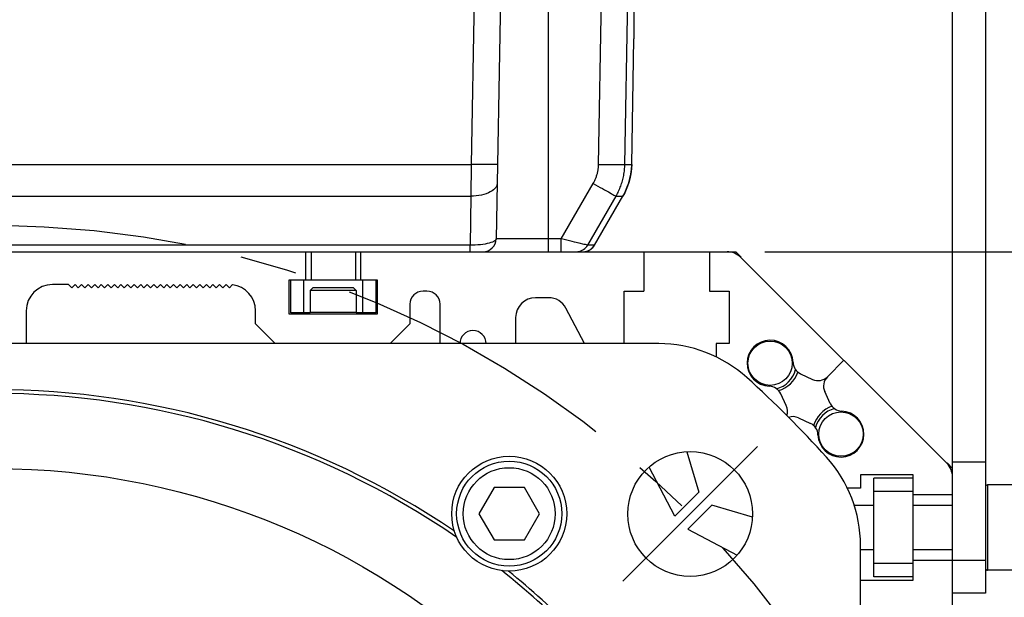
# Model space of a CAD drawing. Header units: millimetres. Extents: x 0 to 420, y 0 to 297.
# Tile 52 of 59: x 331 to 361, y 202 to 220. Entities that reach past the tile are written whole.
import ezdxf
from ezdxf.enums import TextEntityAlignment as Align

# ---------------------------------------------------------------- set-up
doc = ezdxf.new("R2010")
doc.units = ezdxf.units.MM
doc.header["$LTSCALE"] = 23.1
doc.linetypes.add('CENTER', pattern=[0.6, 0.375, -0.075, 0.075, -0.075])
doc.layers.get('0').update_dxf_attribs({"linetype": 'CONTINUOUS'})
for name, color, linetype in [('AXIS', 7, 'CONTINUOUS'), ('COMPONENTS', 7, 'CONTINUOUS'), ('DIMENSION', 7, 'CONTINUOUS')]:
    doc.layers.add(name, color=color, linetype=linetype)
doc.styles.get("Standard").update_dxf_attribs({"font": 'arial.ttf'})
doc.styles.add('TEXTSTYLE_4', font='gdt')
doc.dimstyles.new('DIMSTYLE_14', dxfattribs={"dimtxt": 3, "dimasz": 3, "dimexe": 0.18, "dimexo": 0.0625, "dimgap": 0.09, "dimtad": 1, "dimdec": 1, "dimlfac": 5, "dimdsep": 46, "dimtxsty": 'STANDARD', "dimblk": '_FILLED', "dimblk1": '_FILLED', "dimblk2": '_FILLED', "dimcen": 0.09, "dimadec": 0, "dimazin": 0, "dimtp": 0.8, "dimtm": 0.8, "dimtfac": 1, "dimtdec": 1, "dimtofl": 0, "dimtmove": 0, "dimatfit": 3, "dimldrblk": '_FILLED', "dimfxl": 1, "dimtolj": 1, "dimarcsym": 0})
doc.dimstyles.new('DIMSTYLE_15', dxfattribs={"dimtxt": 3, "dimasz": 3, "dimexe": 0.18, "dimexo": 0.0625, "dimgap": 0.09, "dimtad": 1, "dimdec": 1, "dimlfac": 5, "dimdsep": 46, "dimtxsty": 'STANDARD', "dimblk": '_FILLED', "dimblk1": '_FILLED', "dimblk2": '_FILLED', "dimcen": 0.09, "dimadec": 0, "dimazin": 0, "dimtp": 0.5, "dimtm": 0.5, "dimtfac": 1, "dimtdec": 1, "dimtofl": 0, "dimtmove": 0, "dimatfit": 3, "dimldrblk": '_FILLED', "dimfxl": 1, "dimtolj": 1, "dimarcsym": 0})
doc.dimstyles.new('DIMSTYLE_2', dxfattribs={"dimtxt": 3, "dimasz": 3, "dimexe": 0.18, "dimexo": 0.0625, "dimgap": 0.09, "dimtad": 1, "dimtih": 1, "dimtoh": 1, "dimlfac": 5, "dimdsep": 46, "dimtxsty": 'STANDARD', "dimblk": '_FILLED', "dimblk1": '_FILLED', "dimblk2": '_FILLED', "dimcen": 0.09, "dimadec": 0, "dimazin": 0, "dimtol": 1, "dimtp": 0.2, "dimtm": 0.2, "dimtfac": 1, "dimtofl": 0, "dimtmove": 0, "dimatfit": 3, "dimldrblk": '_FILLED', "dimfxl": 1, "dimtolj": 1, "dimarcsym": 0})

# ---------------------------------------------------------------- blocks, each defined once
blk = doc.blocks.new('_FILLED')
at = {"color": 0, "linetype": 'BYBLOCK'}
blk.add_solid([(0, 0), (-1, 0.2), (-1, -0.2)], dxfattribs=at)
blk = doc.blocks.new('*D1')
at = {"layer": 'DIMENSION', "color": 2, "linetype": 'CONTINUOUS'}
for p, q in [((282.18, 199.61), (256.718, 199.61)), ((302.122, 192.958), (282.18, 199.61)), ((282.18, 199.61), (282.18, 199.61))]:
    blk.add_line(p, q, dxfattribs=at)
at = {"layer": 'DIMENSION', "color": 2, "linetype": 'CONTINUOUS', "xscale": 3, "yscale": 3, "zscale": 3, "rotation": 341.5525613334}
blk.add_blockref('_FILLED', (302.122, 192.958), dxfattribs=at)
at = {"layer": 'DIMENSION', "color": 2, "linetype": 'CONTINUOUS', "style": 'TEXTSTYLE_4'}
for s, p in [('`', (274.21, 200.36)), ('n', (263.718, 200.36))]:
    blk.add_text(s, height=3, dxfattribs=at).set_placement(p, align=Align.RIGHT)
at = {"layer": 'DIMENSION', "color": 2, "linetype": 'CONTINUOUS'}
for s, p in [('300', (270.71, 200.36)), ('0.2', (280.032, 200.36))]:
    blk.add_text(s, height=3, dxfattribs=at).set_placement(p, align=Align.RIGHT)
blk = doc.blocks.new('*D2')
at = {"layer": 'DIMENSION', "color": 2, "linetype": 'CONTINUOUS'}
for p, q in [((282.18, 199.61), (256.718, 199.61)), ((302.122, 192.958), (282.18, 199.61)), ((282.18, 199.61), (282.18, 199.61))]:
    blk.add_line(p, q, dxfattribs=at)
at = {"layer": 'DIMENSION', "color": 2, "linetype": 'CONTINUOUS', "xscale": 3, "yscale": 3, "zscale": 3, "rotation": 341.5525613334}
blk.add_blockref('_FILLED', (302.122, 192.958), dxfattribs=at)
at = {"layer": 'DIMENSION', "color": 2, "linetype": 'CONTINUOUS', "style": 'TEXTSTYLE_4'}
for s, p in [('`', (274.21, 200.36)), ('n', (263.718, 200.36))]:
    blk.add_text(s, height=3, dxfattribs=at).set_placement(p, align=Align.RIGHT)
at = {"layer": 'DIMENSION', "color": 2, "linetype": 'CONTINUOUS'}
for s, p in [('300', (270.71, 200.36)), ('0.2', (280.032, 200.36))]:
    blk.add_text(s, height=3, dxfattribs=at).set_placement(p, align=Align.RIGHT)
blk = doc.blocks.new('*D20')
at = {"layer": 'DIMENSION', "color": 2, "linetype": 'CONTINUOUS'}
for p, q in [((341.068, 236.99), (346.768, 236.99)), ((347.7, 236.99), (349.586, 236.99)), ((350.291, 236.99), (353.656, 236.99)), ((354.974, 236.99), (360.334, 236.99)), ((361.626, 236.99), (389, 236.99)), ((387, 236.99), (387, 194.228)), ((387, 151.465), (387, 194.228)), ((369.98, 151.465), (387.182, 151.465)), ((384.74, 151.465), (389, 151.465))]:
    blk.add_line(p, q, dxfattribs=at)
at = {"layer": 'DIMENSION', "color": 2, "linetype": 'CONTINUOUS', "xscale": 3, "yscale": 3, "zscale": 3}
for p, rotation in [((387, 236.99), 90), ((387, 151.465), 270)]:
    blk.add_blockref('_FILLED', p, dxfattribs=dict(at, rotation=rotation))
at = {"layer": 'DIMENSION', "color": 2, "linetype": 'CONTINUOUS', "insert": (383.25, 194.228), "char_height": 3, "width": 13.27138, "attachment_point": 2, "rotation": 90, "line_spacing_factor": 0.9}
blk.add_mtext('(427.6)', dxfattribs=at)
blk = doc.blocks.new('*D21')
at = {"layer": 'DIMENSION', "color": 2, "linetype": 'CONTINUOUS'}
for p, q in [((366.812, 236.99), (381, 236.99)), ((379, 236.99), (379, 224.828)), ((379, 212.665), (379, 224.828)), ((354.066, 212.665), (381, 212.665))]:
    blk.add_line(p, q, dxfattribs=at)
at = {"layer": 'DIMENSION', "color": 2, "linetype": 'CONTINUOUS', "xscale": 3, "yscale": 3, "zscale": 3}
for p, rotation in [((379, 236.99), 90), ((379, 212.665), 270)]:
    blk.add_blockref('_FILLED', p, dxfattribs=dict(at, rotation=rotation))
at = {"layer": 'DIMENSION', "color": 2, "linetype": 'CONTINUOUS', "insert": (375.25, 224.828), "char_height": 3, "width": 10.48327, "attachment_point": 2, "rotation": 90, "line_spacing_factor": 0.9}
blk.add_mtext('121.6', dxfattribs=at)
blk = doc.blocks.new('*D26')
at = {"layer": 'DIMENSION', "color": 2, "linetype": 'CONTINUOUS'}
for p, q in [((341.068, 236.99), (346.768, 236.99)), ((347.7, 236.99), (349.586, 236.99)), ((350.291, 236.99), (353.656, 236.99)), ((354.974, 236.99), (360.334, 236.99)), ((361.626, 236.99), (389, 236.99)), ((387, 236.99), (387, 194.228)), ((387, 151.465), (387, 194.228)), ((369.98, 151.465), (387.182, 151.465)), ((384.74, 151.465), (389, 151.465))]:
    blk.add_line(p, q, dxfattribs=at)
at = {"layer": 'DIMENSION', "color": 2, "linetype": 'CONTINUOUS', "xscale": 3, "yscale": 3, "zscale": 3}
for p, rotation in [((387, 236.99), 90), ((387, 151.465), 270)]:
    blk.add_blockref('_FILLED', p, dxfattribs=dict(at, rotation=rotation))
at = {"layer": 'DIMENSION', "color": 2, "linetype": 'CONTINUOUS', "insert": (383.25, 194.228), "char_height": 3, "width": 13.27138, "attachment_point": 2, "rotation": 90, "line_spacing_factor": 0.9}
blk.add_mtext('(427.6)', dxfattribs=at)

msp = doc.modelspace()

# ---------------------------------------------------------------- linework, layer by layer
at = {"layer": 'AXIS', "color": 2, "linetype": 'CENTER'}
for q in [(353.84381, 206.72912), (349.74259, 202.6279)]:
    msp.add_line((351.7932, 204.67851), q, dxfattribs=at)
msp.add_circle((330.58, 183.46531), 30, dxfattribs=at)
at = {"layer": 'COMPONENTS', "color": 7, "linetype": 'CONTINUOUS'}
for p, q in [((350.08, 231.52764), (350.08, 219.14658)), ((346.15022, 228.14635), (345.88686, 213.05833)), ((349.80375, 215.32572), (350.01532, 227.51158)), ((359.78, 160.86531), (359.78, 222.26531)), ((360.78, 222.26531), (360.78, 202.26531)), ((350.01327, 215.32553), (350.08, 219.15021)), ((348.67296, 212.86531), (349.53616, 214.36063)), ((348.88238, 212.8653), (349.74561, 214.3604)), ((307.98, 212.66531), (353.18, 212.66531)), ((340.08, 212.66531), (340.08, 211.80531)), ((340.255, 212.66531), (340.255, 211.80531)), ((341.605, 212.66531), (341.605, 211.80531)), ((341.76, 212.66531), (341.76, 211.80531)), ((350.38, 212.66531), (350.38, 211.46531)), ((352.38, 212.66531), (352.38, 211.46531)), ((353.18, 212.66531), (353.34774, 212.49757)), ((353.33974, 212.48957), (359.60426, 206.22504)), ((332.8643, 211.66531), (332.38, 211.66531)), ((332.9643, 211.56531), (332.8643, 211.66531)), ((333.0643, 211.66531), (332.9643, 211.56531)), ((333.1643, 211.56531), (333.0643, 211.66531)), ((333.2643, 211.66531), (333.1643, 211.56531)), ((333.3643, 211.56531), (333.2643, 211.66531)), ((333.4643, 211.66531), (333.3643, 211.56531)), ((333.5643, 211.56531), (333.4643, 211.66531)), ((333.6643, 211.66531), (333.5643, 211.56531)), ((333.7643, 211.56531), (333.6643, 211.66531)), ((333.8643, 211.66531), (333.7643, 211.56531)), ((333.9643, 211.56531), (333.8643, 211.66531)), ((334.0643, 211.66531), (333.9643, 211.56531)), ((334.1643, 211.56531), (334.0643, 211.66531)), ((334.2643, 211.66531), (334.1643, 211.56531)), ((334.3643, 211.56531), (334.2643, 211.66531)), ((334.4643, 211.66531), (334.3643, 211.56531)), ((334.5643, 211.56531), (334.4643, 211.66531)), ((334.6643, 211.66531), (334.5643, 211.56531)), ((334.7643, 211.56531), (334.6643, 211.66531)), ((334.8643, 211.66531), (334.7643, 211.56531)), ((334.9643, 211.56531), (334.8643, 211.66531)), ((335.0643, 211.66531), (334.9643, 211.56531)), ((335.1643, 211.56531), (335.0643, 211.66531)), ((335.2643, 211.66531), (335.1643, 211.56531)), ((335.3643, 211.56531), (335.2643, 211.66531)), ((335.4643, 211.66531), (335.3643, 211.56531)), ((335.5643, 211.56531), (335.4643, 211.66531)), ((335.6643, 211.66531), (335.5643, 211.56531)), ((335.7643, 211.56531), (335.6643, 211.66531)), ((335.8643, 211.66531), (335.7643, 211.56531)), ((335.9643, 211.56531), (335.8643, 211.66531)), ((336.0643, 211.66531), (335.9643, 211.56531)), ((336.1643, 211.56531), (336.0643, 211.66531)), ((336.2643, 211.66531), (336.1643, 211.56531)), ((336.3643, 211.56531), (336.2643, 211.66531)), ((336.4643, 211.66531), (336.3643, 211.56531)), ((336.5643, 211.56531), (336.4643, 211.66531)), ((336.6643, 211.66531), (336.5643, 211.56531)), ((336.7643, 211.56531), (336.6643, 211.66531)), ((336.8643, 211.66531), (336.7643, 211.56531)), ((336.9643, 211.56531), (336.8643, 211.66531)), ((337.0643, 211.66531), (336.9643, 211.56531)), ((337.1643, 211.56531), (337.0643, 211.66531)), ((337.2643, 211.66531), (337.1643, 211.56531)), ((337.3643, 211.56531), (337.2643, 211.66531)), ((337.4643, 211.66531), (337.3643, 211.56531)), ((337.5643, 211.56531), (337.4643, 211.66531)), ((337.6643, 211.66531), (337.5643, 211.56531)), ((337.7643, 211.56531), (337.6643, 211.66531)), ((337.86127, 211.66228), (337.7643, 211.56531)), ((339.58, 210.76531), (339.58, 211.80531)), ((339.58, 211.80531), (342.26, 211.80531)), ((339.63, 210.80531), (339.63, 211.80531)), ((340.03, 210.80531), (340.03, 211.80531)), ((341.83, 210.80531), (341.83, 211.80531)), ((342.23, 210.80531), (342.23, 211.80531)), ((342.26, 211.80531), (342.26, 210.76531)), ((340.22, 211.48531), (340.3, 211.56531)), ((340.22, 211.48531), (340.22, 210.81231)), ((341.62, 211.48531), (340.22, 211.48531)), ((341.54, 211.56531), (340.3, 211.56531)), ((341.62, 211.48531), (341.54, 211.56531)), ((341.62, 211.48531), (341.62, 210.81231)), ((343.78, 211.46531), (343.66, 211.46531)), ((349.78, 209.86531), (349.78, 211.46531)), ((349.78, 211.46531), (350.38, 211.46531)), ((352.38, 211.46531), (352.98, 211.46531)), ((352.98, 211.46531), (352.98, 209.86531)), ((343.26, 211.06531), (343.26, 210.46531)), ((344.18, 209.86531), (344.18, 211.06531)), ((347.48, 211.26531), (347.08, 211.26531)), ((331.58, 210.86531), (331.58, 209.86531)), ((338.56, 210.46531), (338.56, 210.86531)), ((342.26, 210.76531), (339.58, 210.76531)), ((340.22, 210.80531), (339.63, 210.80531)), ((342.23, 210.80531), (341.62, 210.80531)), ((348.57599, 209.86531), (348.01158, 210.94356)), ((338.56, 210.46531), (339.16, 209.86531)), ((342.66, 209.86531), (343.26, 210.46531)), ((346.48, 210.66531), (346.48, 209.86531)), ((350.83537, 209.86531), (310.32463, 209.86531)), ((352.98, 209.86531), (352.58, 209.86531)), ((352.58, 209.86531), (352.58, 209.46531)), ((356.472, 209.35731), (355.97005, 208.85536)), ((355.15631, 208.94441), (355.51816, 208.77568)), ((356.0591, 208.04162), (355.89037, 208.40347)), ((354.71963, 207.97715), (354.5509, 208.339)), ((355.09184, 207.60494), (355.45369, 207.43621)), ((351.69134, 206.57384), (352.06, 205.33955)), ((359.78, 206.26531), (360.78, 206.26531)), ((351.32832, 204.60731), (350.54307, 206.10742)), ((359.61226, 206.23304), (359.78, 206.06531)), ((358.58, 205.86531), (356.98, 205.86531)), ((356.98, 205.86531), (356.98, 205.46531)), ((358.58, 205.76531), (357.38, 205.76531)), ((357.38, 202.76531), (357.38, 205.76531)), ((358.58, 202.66531), (358.58, 205.86531)), ((345.82144, 205.48713), (345.35956, 204.68713)), ((346.7452, 205.48713), (345.82144, 205.48713)), ((347.20708, 204.68713), (346.7452, 205.48713)), ((356.98, 205.46531), (356.58, 205.46531)), ((358.58, 205.36531), (357.38, 205.36531)), ((362.22, 205.56531), (360.847, 205.56531)), ((352.06, 205.33955), (351.32832, 204.60731)), ((359.78, 205.26531), (358.58, 205.26531)), ((352.45424, 204.94531), (351.722, 204.21363)), ((353.68866, 204.57661), (352.45424, 204.94531)), ((357.38, 204.94031), (356.78902, 204.94031)), ((359.78, 204.94031), (358.58, 204.94031)), ((345.35956, 204.68713), (345.82144, 203.88713)), ((346.7452, 203.88713), (347.20708, 204.68713)), ((351.722, 204.21363), (353.22212, 203.42838)), ((345.82144, 203.88713), (346.7452, 203.88713)), ((356.98, 163.20994), (356.98, 203.72068)), ((357.38, 203.59031), (356.98, 203.59031)), ((359.78, 203.59031), (358.58, 203.59031)), ((359.78, 203.26531), (358.58, 203.26531)), ((358.58, 203.16531), (357.38, 203.16531)), ((362.22, 202.96531), (360.847, 202.96531)), ((356.98, 202.66531), (358.58, 202.66531)), ((358.58, 202.76531), (357.38, 202.76531)), ((360.78, 202.26531), (359.78, 202.26531))]:
    msp.add_line(p, q, dxfattribs=at)
at = {"layer": 'COMPONENTS', "color": 9, "linetype": 'CONTINUOUS'}
for p, q in [((345.35034, 228.14635), (345.12656, 215.32572)), ((349.00388, 215.32572), (349.21545, 227.51158)), ((347.48, 212.66531), (347.48, 226.26531)), ((316.03344, 215.32572), (345.12656, 215.32572)), ((345.12656, 215.32572), (345.11645, 214.36063)), ((349.80375, 215.32572), (350.01324, 215.32572)), ((350.01324, 215.32564), (350.01328, 215.3257)), ((347.86873, 213.05833), (348.84335, 214.74667)), ((316.04355, 214.36063), (345.11645, 214.36063)), ((345.11645, 214.36063), (345.09035, 212.86531)), ((348.8823, 212.86532), (349.74556, 214.36056)), ((349.53616, 214.36063), (349.74556, 214.36056)), ((349.79904, 214.4595), (349.74556, 214.36056)), ((345.09035, 212.86531), (316.06965, 212.86531)), ((345.09035, 212.66531), (345.09035, 212.86531)), ((347.86873, 213.05833), (345.88686, 213.05833)), ((347.86873, 212.66531), (347.86873, 213.05833)), ((348.56703, 212.88851), (348.4116, 212.92553)), ((348.8823, 212.86532), (348.67296, 212.86531)), ((348.85674, 212.82646), (348.8823, 212.86532)), ((348.82685, 212.79083), (348.85674, 212.82646)), ((341.62, 210.81231), (340.22, 210.81231)), ((360.847, 205.56531), (360.847, 202.96531)), ((360.78, 203.26531), (359.78, 203.26531))]:
    msp.add_line(p, q, dxfattribs=at)
for points in [[(345.92644, 215.32572), (345.92203, 215.32434), (345.90891, 215.32313), (345.88723, 215.32209), (345.85721, 215.32125), (345.81919, 215.32062), (345.77359, 215.32019), (345.7209, 215.31997), (345.6617, 215.31997), (345.59664, 215.32019), (345.52643, 215.32062), (345.45184, 215.32125), (345.37369, 215.32209), (345.29283, 215.32313), (345.21015, 215.32434), (345.12656, 215.32572)], [(348.84335, 214.74667), (348.85585, 214.76888), (348.86786, 214.7913), (348.87937, 214.81391), (348.89038, 214.83674), (348.90089, 214.85977), (348.9109, 214.88298), (348.92041, 214.90637), (348.92942, 214.92995), (348.93792, 214.95368), (348.94592, 214.97758), (348.95342, 215.00163), (348.96041, 215.02583), (348.96688, 215.05018), (348.97285, 215.07467), (348.97831, 215.09928), (348.98325, 215.12402), (348.98767, 215.14888), (348.99157, 215.17386), (348.99495, 215.19894), (348.9978, 215.22413), (349.00012, 215.2494), (349.00191, 215.27475), (349.00316, 215.3002), (349.00388, 215.32572)], [(349.00388, 215.32572), (349.08719, 215.32435), (349.1696, 215.32315), (349.2502, 215.32213), (349.32812, 215.32129), (349.40252, 215.32066), (349.47258, 215.32024), (349.53754, 215.32002), (349.59669, 215.32002), (349.6494, 215.32024), (349.69509, 215.32066), (349.73325, 215.32129), (349.76349, 215.32213), (349.78546, 215.32315), (349.79893, 215.32435), (349.80375, 215.32572)], [(350.01324, 215.32572), (350.00812, 215.21337), (349.99669, 215.10148), (349.97899, 214.99041), (349.95507, 214.88051), (349.92501, 214.77213), (349.88891, 214.66561), (349.84687, 214.56129), (349.79904, 214.4595)], [(345.91633, 214.74667), (345.91127, 214.70517), (345.8976, 214.66428), (345.87547, 214.62443), (345.84511, 214.58606), (345.80685, 214.54958), (345.76112, 214.51538), (345.7084, 214.48385), (345.64927, 214.45531), (345.58436, 214.43008), (345.51439, 214.40843), (345.4401, 214.39059), (345.36231, 214.37677), (345.28185, 214.36711), (345.1996, 214.36171), (345.11645, 214.36063)], [(348.84335, 214.74667), (348.91516, 214.7053), (348.9862, 214.66453), (349.05569, 214.62479), (349.12291, 214.58652), (349.18711, 214.55012), (349.24761, 214.51599), (349.30375, 214.4845), (349.35494, 214.45598), (349.40061, 214.43074), (349.44028, 214.40905), (349.47353, 214.39115), (349.49998, 214.37723), (349.51936, 214.36744), (349.53147, 214.36189), (349.53616, 214.36063)], [(345.88686, 213.05833), (345.88195, 213.03745), (345.86803, 213.0165), (345.84535, 212.99595), (345.81421, 212.97641), (345.77503, 212.95813), (345.72842, 212.94096), (345.67503, 212.9252), (345.61552, 212.91119), (345.55058, 212.8988), (345.48102, 212.8882), (345.40762, 212.87961), (345.33103, 212.87296), (345.25204, 212.86829), (345.17153, 212.86573), (345.09035, 212.86531)], [(348.4116, 212.92553), (348.27623, 212.95841), (348.20076, 212.97665), (348.12146, 212.99613), (348.03925, 213.01663), (347.95474, 213.03752), (347.86873, 213.05833)], [(348.32655, 212.66531), (348.37299, 212.66801), (348.41879, 212.67609), (348.46335, 212.68943), (348.50606, 212.70785), (348.54635, 212.73111), (348.58366, 212.75888), (348.61749, 212.79081), (348.6474, 212.82644), (348.67296, 212.86531)], [(348.67296, 212.86531), (348.66808, 212.86582), (348.65495, 212.86845), (348.63363, 212.87319), (348.60424, 212.87989), (348.56703, 212.88851)], [(348.5809, 212.66793), (348.58236, 212.66802), (348.62816, 212.6761), (348.67272, 212.68944), (348.71543, 212.70787), (348.75571, 212.73113), (348.79302, 212.75891), (348.82685, 212.79083)]]:
    msp.add_lwpolyline(points, dxfattribs=at)
at = {"layer": 'COMPONENTS', "color": 7, "linetype": 'CONTINUOUS'}
for points in [[(349.53616, 214.36063), (349.55699, 214.39762), (349.577, 214.43498), (349.59619, 214.4727), (349.61454, 214.51075), (349.63206, 214.54911), (349.64874, 214.5878), (349.6646, 214.62679), (349.67961, 214.66607), (349.69379, 214.70563), (349.70713, 214.74546), (349.71962, 214.78554), (349.73127, 214.82588), (349.74207, 214.86646), (349.75201, 214.90727), (349.76111, 214.9483), (349.76934, 214.98953), (349.77671, 215.03097), (349.78322, 215.07259), (349.78885, 215.1144), (349.7936, 215.15637), (349.79748, 215.1985), (349.80046, 215.24079), (349.80255, 215.2832), (349.80375, 215.32572)], [(349.74559, 214.3604), (349.76296, 214.3911), (349.82471, 214.51207), (349.87812, 214.63696), (349.92292, 214.76518), (349.95892, 214.89615), (349.98595, 215.02926), (350.00388, 215.16389), (350.01263, 215.29944), (350.01325, 215.32553)]]:
    msp.add_lwpolyline(points, dxfattribs=at)
for centre, radius in [((354.226, 209.26931), 0.675), ((356.384, 207.11131), 0.675), ((351.7932, 204.67851), 1.9), ((346.28332, 204.68713), 1.75), ((346.28332, 204.68713), 1.6), ((330.58, 183.46531), 22.6), ((346.28332, 204.68713), 1.4)]:
    msp.add_circle(centre, radius, dxfattribs=at)
for centre, radius, start, end in [((345.4869, 213.06531), 0.4, 270.002259, 359.000039), ((348.53597, 213.06531), 0.4, 270, 329.998754), ((352.91547, 212.06531), 0.6, 45, 90), ((332.38, 210.86531), 0.8, 90, 180), ((337.76, 210.86531), 0.8, 0, 82.945947), ((343.66, 211.06531), 0.4, 90, 180), ((343.78, 211.06531), 0.4, 0, 90), ((347.08, 210.66531), 0.6, 90, 180), ((347.48, 210.66531), 0.6, 27.63, 90), ((345.18, 209.86531), 0.4, 0, 180), ((350.83537, 205.86531), 4, 47.878298, 90), ((354.226, 209.26931), 0.7, 1.960133, 268.039867), ((355.32536, 209.30693), 0.4, 181.960133, 245), ((354.226, 209.26931), 0.8, 284.179797, 345.801771), ((354.22902, 209.30083), 0.9, 286.457158, 340.165013), ((330.58, 183.46531), 34.2, 42.121702, 47.878298), ((355.68721, 209.1382), 0.4, 245, 315), ((356.25289, 208.57251), 0.4, 135, 205), ((330.58, 183.46531), 24.88451, 55.456375, 124.543624), ((330.58, 183.46531), 25, 55.84191, 124.15809), ((354.18837, 208.16995), 0.4, 25, 88.039867), ((356.42162, 208.21066), 0.4, 205, 268.039867), ((354.35711, 207.8081), 0.4, 340.774548, 25), ((356.41552, 207.11433), 0.9, 109.834987, 163.532959), ((356.384, 207.11131), 0.8, 104.179797, 165.801771), ((356.384, 207.11131), 0.7, 181.960133, 88.039867), ((354.92279, 207.24242), 0.4, 65, 109.225452), ((355.28464, 207.07368), 0.4, 1.960133, 65), ((352.98, 203.72068), 4, 0, 42.121702), ((359.18, 205.80078), 0.6, 0, 45), ((360.847, 205.49831), 0.067, 90, 180), ((330.58, 183.46531), 24.88452, 38.456379, 51.54363), ((360.847, 203.03231), 0.067, 180, 270), ((330.58, 183.46531), 25, 38.84191, 51.15809)]:
    msp.add_arc(centre, radius, start, end, dxfattribs=at)

# ---------------------------------------------------------------- dimensions: what is measured, and where the dimension line sits
at = {"layer": 'DIMENSION', "color": 2, "linetype": 'CONTINUOUS'}
for picture in ['*D20', '*D26']:
    dim = msp.add_linear_dim(base=(387, 151.46531), p1=(341.06811, 236.99024), p2=(369.98, 151.46531), angle=270, text='(<>)', dimstyle='DIMSTYLE_14', dxfattribs=at)
    dim.commit()
    dim.dimension.update_dxf_attribs({"geometry": picture, "text_midpoint": (386.08048, 192.27023), "dimtype": 160})
dim = msp.add_linear_dim(base=(379, 212.66531), p1=(366.81152, 236.99024), p2=(354.06642, 212.66531), angle=270, dimstyle='DIMSTYLE_15', dxfattribs=at)
dim.commit()
dim.dimension.update_dxf_attribs({"geometry": '*D21', "text_midpoint": (379.09864, 220.14177), "dimtype": 160})
for picture in ['*D1', '*D2']:
    dim = msp.add_diameter_dim_2p(p1=(302.12157, 192.95835), p2=(359.03843, 173.97227), dimstyle='DIMSTYLE_2', dxfattribs=at)
    dim.commit()
    dim.dimension.update_dxf_attribs({"geometry": picture, "text_midpoint": (264.96413, 201.86037), "dimtype": 163})

doc.saveas('drawing.dxf')
